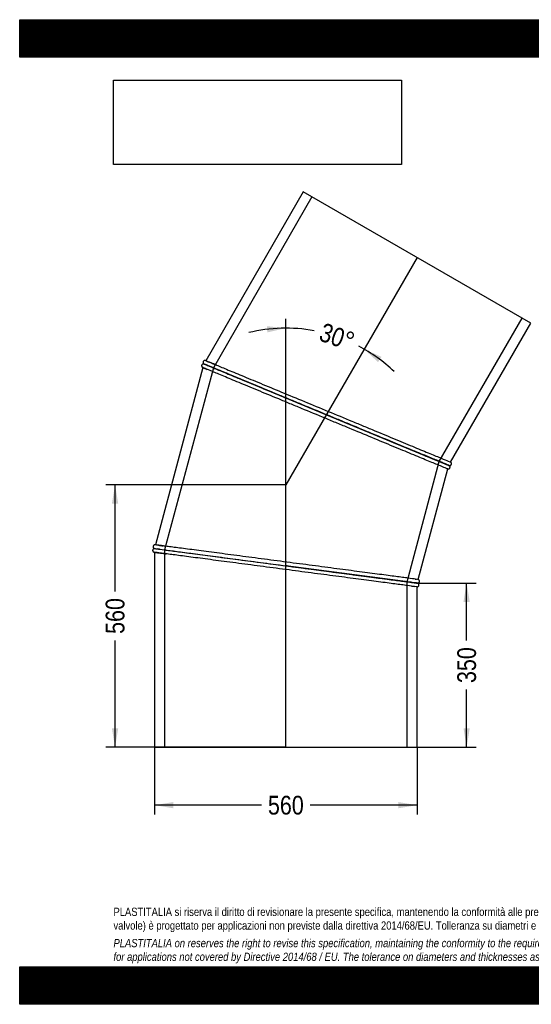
# Model space of a CAD drawing. Header units: millimetres. Extents: x 0 to 2970, y 0 to 2100.
# Tile 1 of 2: x 0 to 1091, y 0 to 2100. Entities that reach past the tile are written whole.
import ezdxf
from ezdxf.enums import TextEntityAlignment as Align
from ezdxf.lldxf.tags import DXFTag

# ---------------------------------------------------------------- set-up
doc = ezdxf.new("R2010")
doc.units = ezdxf.units.MM
doc.header["$LTSCALE"] = 10
for name, color, linetype in [('Default', 7, 'Continuous'), ('DV1_Default', 7, 'Continuous'), ('TUBO_X_GOMITO_30', 7, 'Continuous')]:
    doc.layers.add(name, color=color, linetype=linetype)
doc.styles.add('SEACAD_Arial_Narrow', font='ARIALN.TTF')
tags = doc.linetypes.add('HIDDEN2', pattern=[4.7625, 3.175, -1.5875]).pattern_tags.tags
tags[6:7] = [DXFTag(74, 4), DXFTag(75, 0), DXFTag(340, '0'), DXFTag(46, 0.0), DXFTag(50, 0.0), DXFTag(44, 0.0), DXFTag(45, 0.0)]
tags[4:5] = [DXFTag(74, 4), DXFTag(75, 0), DXFTag(340, '0'), DXFTag(46, 0.0), DXFTag(50, 0.0), DXFTag(44, 0.0), DXFTag(45, 0.0)]
tags = doc.linetypes.add('PHANTOM2', pattern=[31.75, 15.875, -3.175, 3.175, -3.175, 3.175, -3.175]).pattern_tags.tags
tags[14:15] = [DXFTag(74, 4), DXFTag(75, 0), DXFTag(340, '0'), DXFTag(46, 0.0), DXFTag(50, 0.0), DXFTag(44, 0.0), DXFTag(45, 0.0)]
tags[12:13] = [DXFTag(74, 4), DXFTag(75, 0), DXFTag(340, '0'), DXFTag(46, 0.0), DXFTag(50, 0.0), DXFTag(44, 0.0), DXFTag(45, 0.0)]
tags[10:11] = [DXFTag(74, 4), DXFTag(75, 0), DXFTag(340, '0'), DXFTag(46, 0.0), DXFTag(50, 0.0), DXFTag(44, 0.0), DXFTag(45, 0.0)]
tags[8:9] = [DXFTag(74, 4), DXFTag(75, 0), DXFTag(340, '0'), DXFTag(46, 0.0), DXFTag(50, 0.0), DXFTag(44, 0.0), DXFTag(45, 0.0)]
tags[6:7] = [DXFTag(74, 4), DXFTag(75, 0), DXFTag(340, '0'), DXFTag(46, 0.0), DXFTag(50, 0.0), DXFTag(44, 0.0), DXFTag(45, 0.0)]
tags[4:5] = [DXFTag(74, 4), DXFTag(75, 0), DXFTag(340, '0'), DXFTag(46, 0.0), DXFTag(50, 0.0), DXFTag(44, 0.0), DXFTag(45, 0.0)]
doc.dimstyles.new('Plastitalia', dxfattribs={"dimtxt": 40, "dimasz": 40, "dimexe": 20, "dimexo": 0, "dimgap": 10, "dimtad": 0, "dimdec": 0, "dimtxsty": 'SEACAD_Arial_Narrow', "dimblk1": '_SE_FILLED', "dimblk2": '_SE_FILLED', "dimsah": 1, "dimcen": 20, "dimadec": 0, "dimazin": 0, "dimtfac": 0.8, "dimtdec": 1, "dimtmove": 0, "dimatfit": 3, "dimfxl": 1, "dimtolj": 1, "dimarcsym": 0})
picture_1 = doc.add_image_def('image1.jpg', size_in_pixel=(4302, 1260))

# ---------------------------------------------------------------- blocks, each defined once
blk = doc.blocks.new('SE')
at = {"layer": 'DV1_Default', "color": 7, "linetype": 'PHANTOM2'}
for p in [(847.4, 1592.6), (567.6, 548.4)]:
    blk.add_line(p, (567.6, 1108), dxfattribs=at)
at = {"layer": 'TUBO_X_GOMITO_30', "color": 7, "linetype": 'Continuous'}
for p, q in [((604.9, 1732.6), (397, 1372.7)), ((1089.9, 1452.6), (604.9, 1732.6)), ((918.9, 1156.5), (1089.9, 1452.6)), ((393, 1365.7), (654.2, 1257.5)), ((393, 1365.7), (393, 1365.7)), ((654.2, 1257.5), (393, 1365.7)), ((393, 1365.7), (393, 1365.6)), ((390.9, 1357.9), (289.6, 979.9)), ((654.2, 1257.5), (654.2, 1257.5)), ((654.2, 1257.5), (903.3, 1154.3)), ((654.2, 1257.5), (654.2, 1257.5)), ((654.2, 1257.5), (766.7, 1210.9)), ((796.7, 1198.5), (815.4, 1190.7)), ((849.6, 906.2), (912.8, 1141.8)), ((909.5, 1151.7), (914.9, 1149.5)), ((910.3, 1151.4), (914.9, 1149.5)), ((914.8, 1149.5), (914.9, 1149.5)), ((287.6, 972.2), (287.6, 972.1)), ((287.6, 972.1), (567.8, 935.2)), ((287.6, 972.1), (567.8, 935.2)), ((287.6, 972.1), (287.6, 972.1)), ((287.6, 964.1), (287.6, 548.4)), ((567.8, 935.2), (567.8, 935.2)), ((833.8, 900.2), (567.8, 935.2)), ((567.8, 935.2), (567.8, 935.2)), ((567.8, 935.2), (838, 899.7)), ((847.6, 898.4), (841.9, 899.1)), ((843.6, 898.9), (847.6, 898.4)), ((847.6, 548.4), (847.6, 890.4)), ((287.6, 548.4), (847.6, 548.4))]:
    blk.add_line(p, q, dxfattribs=at)
at = {"layer": 'TUBO_X_GOMITO_30', "color": 7, "linetype": 'HIDDEN2'}
for p, q in [((623.4, 1721.9), (413, 1357.4)), ((894.9, 1157.8), (1071.3, 1463.3)), ((413, 1357.4), (309, 969.3)), ((826.2, 901.2), (894.9, 1157.8)), ((309, 969.3), (309, 548.4)), ((826.2, 548.4), (826.2, 901.2))]:
    blk.add_line(p, q, dxfattribs=at)
at = {"layer": 'TUBO_X_GOMITO_30', "color": 7, "linetype": 'Continuous'}
for centre, radius, start, end in [((390.8, 1360.1), 5.79, 68.1365, 76.9854), ((-60.8, 248.1), 1214.2, 67.2929, 67.892), ((538.6, 1706), 378.1, 246.8683, 247.8024), ((1398.1, 2336), 1281.1, 247.2971, 247.8826), ((122.3, -351.4), 1341.7, 82.2995, 82.8748), ((375.5, 1591.7), 633.8, 261.9362, 262.825), ((1035.6, 2390.4), 1503.8, 262.3099, 262.8546), ((756.8, 250.4), 654.3, 81.9407, 82.8269)]:
    blk.add_arc(centre, radius, start, end, dxfattribs=at)
at = {"layer": 'TUBO_X_GOMITO_30', "color": 7, "linetype": 'HIDDEN2'}
for centre, radius, start, end in [((-109.2, 130.1), 1341.7, 67.2995, 67.3051), ((658.1, 1990), 686.2, 247.4865, 247.7627), ((478.9, 2346.7), 1395.8, 262.5047, 262.7835)]:
    blk.add_arc(centre, radius, start, end, dxfattribs=at)
at = {"layer": 'TUBO_X_GOMITO_30', "color": 7, "linetype": 'Continuous'}
for points, knots in [([(392.1, 1365.8), (391.7, 1365.8), (391.1, 1365.7), (390.1, 1365.4), (389.3, 1364.8), (388.6, 1364), (388.2, 1363.2), (387.9, 1362.3), (388, 1361.3), (388.2, 1360.3), (388.6, 1359.5), (389.2, 1358.8), (389.8, 1358.5), (390.1, 1358.3)], [0, 0, 0, 0, 0.101766, 0.183454, 0.299215, 0.384733, 0.460414, 0.546466, 0.664105, 0.736486, 0.817599, 0.906207, 1, 1, 1, 1]), ([(396.1, 1373), (395.7, 1373.1), (395.1, 1373.2), (393.9, 1373.1), (392.7, 1372.5), (391.9, 1371.7), (391.4, 1371), (391.1, 1370.1), (391, 1369.3), (391.1, 1368.4), (391.4, 1367.4), (392, 1366.4), (392.7, 1366), (393.1, 1365.7)], [0, 0, 0, 0, 0.095069, 0.180283, 0.316281, 0.41166, 0.476991, 0.544309, 0.635369, 0.699911, 0.780944, 0.880914, 1, 1, 1, 1]), ([(654.2, 1257.5), (637.1, 1264.6), (620.1, 1271.6), (595.1, 1282), (586.8, 1285.4), (570.5, 1292.2), (562.5, 1295.5), (538.9, 1305.3), (523.7, 1311.6), (502.4, 1320.4), (495.6, 1323.2), (482.3, 1328.7), (476, 1331.3), (457.8, 1338.9), (446.9, 1343.4), (432.6, 1349.3), (428.2, 1351.2), (420, 1354.5), (416.4, 1356.1), (406.5, 1360.1), (401.5, 1362.2), (394.7, 1365), (393, 1365.7), (393, 1365.7)], [0, 0, 0, 0, 0.0625, 0.0625, 0.09375, 0.09375, 0.125, 0.125, 0.1875, 0.1875, 0.21875, 0.21875, 0.25, 0.25, 0.3125, 0.3125, 0.34375, 0.34375, 0.375, 0.375, 0.4375, 0.4375, 0.4999937, 0.4999937, 0.4999937, 0.4999937]), ([(393.5, 1365.4), (393.7, 1365.4), (394, 1365.3), (395.1, 1364.8), (396.4, 1364.3), (401.4, 1362.2), (406.5, 1360.1), (416.3, 1356), (420, 1354.5), (428.1, 1351.1), (432.6, 1349.3), (446.9, 1343.4), (457.8, 1338.8), (476, 1331.3), (482.3, 1328.7), (495.6, 1323.2), (502.4, 1320.4), (523.7, 1311.5), (538.9, 1305.3), (562.5, 1295.5), (570.5, 1292.2), (586.8, 1285.4), (595.1, 1282), (620.1, 1271.6), (637.1, 1264.6), (654.2, 1257.5)], [0.5204169, 0.5204169, 0.5204169, 0.5204169, 0.53125, 0.53125, 0.5625, 0.5625, 0.625, 0.625, 0.65625, 0.65625, 0.6875, 0.6875, 0.75, 0.75, 0.78125, 0.78125, 0.8125, 0.8125, 0.875, 0.875, 0.90625, 0.90625, 0.9375, 0.9375, 1, 1, 1, 1]), ([(408.4, 1368), (410.9, 1366.9), (413.8, 1365.7), (420.3, 1363), (424, 1361.5), (432.1, 1358.1), (436.5, 1356.3), (450.8, 1350.4), (461.7, 1345.9), (479.9, 1338.3), (486.2, 1335.7), (499.5, 1330.2), (506.3, 1327.4), (527.6, 1318.6), (542.7, 1312.3), (574.2, 1299.3), (590.6, 1292.5), (623.9, 1278.7), (640.9, 1271.7), (675, 1257.6), (692, 1250.5), (717, 1240.2), (725.3, 1236.7), (741.5, 1230), (749.6, 1226.7), (773.2, 1216.9), (788.3, 1210.6), (809.6, 1201.8), (816.4, 1198.9), (829.7, 1193.5), (836, 1190.8), (854.1, 1183.3), (865.1, 1178.8), (879.4, 1172.9), (883.8, 1171), (891.9, 1167.7), (895.6, 1166.2), (905.4, 1162.1), (910.5, 1160), (917.2, 1157.2), (918.9, 1156.5), (918.9, 1156.5)], [0.5469104, 0.5469104, 0.5469104, 0.5469104, 0.5625, 0.5625, 0.578125, 0.578125, 0.59375, 0.59375, 0.625, 0.625, 0.640625, 0.640625, 0.65625, 0.65625, 0.6875, 0.6875, 0.71875, 0.71875, 0.75, 0.75, 0.78125, 0.78125, 0.796875, 0.796875, 0.8125, 0.8125, 0.84375, 0.84375, 0.859375, 0.859375, 0.875, 0.875, 0.90625, 0.90625, 0.921875, 0.921875, 0.9375, 0.9375, 0.96875, 0.96875, 1, 1, 1, 1]), ([(912.8, 1141.8), (912.8, 1141.8), (911.1, 1142.5), (904.4, 1145.3), (899.3, 1147.3), (889.5, 1151.4), (885.8, 1152.9), (877.7, 1156.3), (873.3, 1158.1), (859, 1164), (848.1, 1168.6), (823.8, 1178.6), (810.6, 1184.1), (782.2, 1195.8), (767.1, 1202.1), (735.6, 1215.1), (719.2, 1221.9), (694.2, 1232.3), (685.8, 1235.8), (668.8, 1242.8), (660.4, 1246.3), (634.8, 1256.9), (617.8, 1263.9), (592.8, 1274.3), (584.6, 1277.7), (568.3, 1284.4), (560.2, 1287.8), (536.6, 1297.5), (521.5, 1303.8), (500.2, 1312.6), (493.4, 1315.5), (480.1, 1321), (473.8, 1323.6), (455.7, 1331.1), (444.7, 1335.6), (430.4, 1341.6), (426, 1343.4), (417.9, 1346.7), (414.2, 1348.3), (404.7, 1352.2), (399.8, 1354.2), (396.5, 1355.6)], [0, 0, 0, 0, 0.03125, 0.03125, 0.0625, 0.0625, 0.078125, 0.078125, 0.09375, 0.09375, 0.125, 0.125, 0.15625, 0.15625, 0.1875, 0.1875, 0.21875, 0.21875, 0.234375, 0.234375, 0.25, 0.25, 0.28125, 0.28125, 0.296875, 0.296875, 0.3125, 0.3125, 0.34375, 0.34375, 0.359375, 0.359375, 0.375, 0.375, 0.40625, 0.40625, 0.421875, 0.421875, 0.4375, 0.4375, 0.467257, 0.467257, 0.467257, 0.467257]), ([(903.2, 1154.4), (900.8, 1155.4), (898, 1156.6), (891.6, 1159.2), (887.9, 1160.7), (879.8, 1164.1), (875.4, 1165.9), (861.1, 1171.8), (850.2, 1176.3), (826, 1186.3), (812.8, 1191.8), (784.4, 1203.6), (769.3, 1209.8), (737.9, 1222.9), (721.5, 1229.6), (696.5, 1240), (688.1, 1243.5), (671.2, 1250.5), (662.7, 1254), (654.2, 1257.5)], [0.5953381, 0.5953381, 0.5953381, 0.5953381, 0.625, 0.625, 0.65625, 0.65625, 0.6875, 0.6875, 0.75, 0.75, 0.8125, 0.8125, 0.875, 0.875, 0.9375, 0.9375, 0.96875, 0.96875, 1, 1, 1, 1]), ([(654.2, 1257.5), (671.2, 1250.5), (688.2, 1243.4), (721.5, 1229.6), (737.8, 1222.9), (769.3, 1209.8), (784.4, 1203.6), (812.8, 1191.8), (826, 1186.3), (850.2, 1176.3), (861.1, 1171.8), (875.4, 1165.9), (879.8, 1164), (887.9, 1160.7), (891.6, 1159.1), (901.4, 1155.1), (906.4, 1153), (913.1, 1150.2), (914.8, 1149.5), (914.8, 1149.5)], [0, 0, 0, 0, 0.0625, 0.0625, 0.125, 0.125, 0.1875, 0.1875, 0.25, 0.25, 0.3125, 0.3125, 0.34375, 0.34375, 0.375, 0.375, 0.4375, 0.4375, 0.4999804, 0.4999804, 0.4999804, 0.4999804]), ([(916.5, 1148.6), (916.4, 1148.7), (916.1, 1148.9), (914.9, 1149.4), (913.5, 1150), (912.2, 1150.6), (910.9, 1151.1), (909.5, 1151.7), (907.1, 1152.7), (903.5, 1154.2), (898, 1156.5), (890.4, 1159.6), (880.3, 1163.8), (866.9, 1169.4), (851.6, 1175.7), (834.6, 1182.7), (816.1, 1190.4), (796.2, 1198.6), (779.4, 1205.6), (770, 1209.5), (767.2, 1210.6)], [0, 0, 0, 0, 0.049323, 0.091174, 0.125578, 0.152549, 0.175167, 0.198117, 0.221449, 0.276907, 0.332478, 0.38805, 0.471391, 0.554734, 0.638078, 0.721423, 0.80477, 0.888119, 0.971469, 1, 1, 1, 1]), ([(915.8, 1149.2), (916.2, 1149.1), (916.8, 1149), (918, 1149.1), (919, 1149.6), (919.8, 1150.3), (920.3, 1150.9), (920.7, 1151.7), (920.9, 1152.7), (920.8, 1153.7), (920.6, 1154.7), (919.9, 1155.8), (919.2, 1156.2), (918.8, 1156.5)], [0, 0, 0, 0, 0.096032, 0.178526, 0.303684, 0.386799, 0.443162, 0.51036, 0.615241, 0.68758, 0.775891, 0.880803, 1, 1, 1, 1]), ([(912.7, 1141.8), (913.2, 1141.7), (914.1, 1141.6), (915.3, 1141.9), (916.3, 1142.4), (917, 1143.1), (917.6, 1144.1), (917.9, 1145.3), (917.8, 1146.6), (917.3, 1147.7), (916.8, 1148.2), (916.5, 1148.6)], [0, 0, 0, 0, 0.138018, 0.257344, 0.353881, 0.437817, 0.543627, 0.659237, 0.788573, 0.881375, 1, 1, 1, 1]), ([(287.6, 972.1), (287.2, 972.1), (286.6, 972), (285.5, 971.6), (284.6, 970.8), (284, 970), (283.7, 969.2), (283.5, 968.3), (283.6, 967.4), (283.9, 966.4), (284.4, 965.5), (285.3, 964.7), (286.1, 964.4), (286.6, 964.2)], [0, 0, 0, 0, 0.096032, 0.178526, 0.303684, 0.386799, 0.443162, 0.51036, 0.615241, 0.68758, 0.775891, 0.880803, 1, 1, 1, 1]), ([(288.7, 980), (288.3, 980), (287.6, 980), (286.5, 979.5), (285.5, 978.7), (284.9, 977.7), (284.7, 976.8), (284.6, 975.9), (284.7, 975.1), (285, 974.2), (285.5, 973.4), (286.4, 972.6), (287.2, 972.3), (287.6, 972.1)], [0, 0, 0, 0, 0.095069, 0.180283, 0.316281, 0.41166, 0.476991, 0.544309, 0.635369, 0.699911, 0.780944, 0.880914, 1, 1, 1, 1]), ([(287.6, 972.2), (287.6, 972.2), (287.6, 972.2), (287.6, 972.2), (288, 972.1), (289.8, 971.9), (291.2, 971.7), (296.6, 971), (302, 970.2), (312.6, 968.9), (316.6, 968.3), (325.3, 967.2), (330, 966.6), (345.4, 964.5), (357.1, 963), (376.6, 960.4), (383.4, 959.5), (397.6, 957.6), (405, 956.7), (427.8, 953.7), (444.1, 951.5), (469.4, 948.2), (478, 947), (495.6, 944.7), (504.4, 943.6), (531.3, 940), (549.5, 937.6), (567.8, 935.2)], [0.4999937, 0.4999937, 0.4999937, 0.4999937, 0.5, 0.5, 0.53125, 0.53125, 0.5625, 0.5625, 0.625, 0.625, 0.65625, 0.65625, 0.6875, 0.6875, 0.75, 0.75, 0.78125, 0.78125, 0.8125, 0.8125, 0.875, 0.875, 0.90625, 0.90625, 0.9375, 0.9375, 1, 1, 1, 1]), ([(287.6, 972.1), (287.6, 972.1), (287.6, 972.1), (287.6, 972.1), (288, 972), (289.8, 971.8), (291.2, 971.6), (296.6, 970.9), (302, 970.2), (312.6, 968.8), (316.5, 968.3), (325.2, 967.1), (330, 966.5), (345.3, 964.5), (357.1, 962.9), (376.6, 960.4), (383.4, 959.5), (397.6, 957.6), (405, 956.6), (427.8, 953.6), (444.1, 951.5), (469.4, 948.2), (478, 947), (495.6, 944.7), (504.4, 943.6), (531.3, 940), (549.5, 937.6), (567.8, 935.2)], [0.4999931, 0.4999931, 0.4999931, 0.4999931, 0.5, 0.5, 0.53125, 0.53125, 0.5625, 0.5625, 0.625, 0.625, 0.65625, 0.65625, 0.6875, 0.6875, 0.75, 0.75, 0.78125, 0.78125, 0.8125, 0.8125, 0.875, 0.875, 0.90625, 0.90625, 0.9375, 0.9375, 1, 1, 1, 1]), ([(849.6, 906.2), (849.6, 906.2), (847.8, 906.4), (840.6, 907.3), (835.2, 908.1), (824.6, 909.5), (820.7, 910), (812, 911.1), (807.3, 911.7), (791.9, 913.8), (780.2, 915.3), (754.2, 918.7), (740, 920.6), (709.5, 924.6), (693.3, 926.8), (659.5, 931.2), (641.9, 933.5), (615.1, 937.1), (606.1, 938.3), (587.9, 940.6), (578.8, 941.8), (551.4, 945.5), (533.1, 947.9), (506.3, 951.4), (497.4, 952.6), (479.9, 954.9), (471.3, 956), (446, 959.3), (429.8, 961.5), (406.9, 964.5), (399.6, 965.4), (385.4, 967.3), (378.6, 968.2), (359.1, 970.8), (347.4, 972.3), (332, 974.3), (327.3, 974.9), (318.6, 976.1), (314.6, 976.6), (307.9, 977.5), (305.1, 977.9), (302.6, 978.2)], [0, 0, 0, 0, 0.03125, 0.03125, 0.0625, 0.0625, 0.078125, 0.078125, 0.09375, 0.09375, 0.125, 0.125, 0.15625, 0.15625, 0.1875, 0.1875, 0.21875, 0.21875, 0.234375, 0.234375, 0.25, 0.25, 0.28125, 0.28125, 0.296875, 0.296875, 0.3125, 0.3125, 0.34375, 0.34375, 0.359375, 0.359375, 0.375, 0.375, 0.40625, 0.40625, 0.421875, 0.421875, 0.4375, 0.4375, 0.4516567, 0.4516567, 0.4516567, 0.4516567]), ([(847.6, 890.4), (847.6, 890.4), (845.7, 890.6), (838.5, 891.5), (833.1, 892.3), (822.6, 893.6), (818.6, 894.2), (809.9, 895.3), (805.2, 895.9), (789.8, 897.9), (778.1, 899.5), (752.1, 902.9), (737.9, 904.8), (707.4, 908.8), (691.2, 910.9), (657.4, 915.4), (639.9, 917.7), (613, 921.2), (604, 922.4), (585.8, 924.8), (576.7, 926), (549.3, 929.6), (531.1, 932), (504.2, 935.5), (495.4, 936.7), (477.9, 939), (469.2, 940.1), (443.9, 943.5), (427.7, 945.6), (404.9, 948.6), (397.5, 949.6), (383.3, 951.5), (376.5, 952.4), (357, 954.9), (345.3, 956.5), (329.9, 958.5), (325.2, 959.1), (316.5, 960.3), (312.6, 960.8), (304.2, 961.9), (300.2, 962.4), (296.9, 962.8)], [0, 0, 0, 0, 0.03125, 0.03125, 0.0625, 0.0625, 0.078125, 0.078125, 0.09375, 0.09375, 0.125, 0.125, 0.15625, 0.15625, 0.1875, 0.1875, 0.21875, 0.21875, 0.234375, 0.234375, 0.25, 0.25, 0.28125, 0.28125, 0.296875, 0.296875, 0.3125, 0.3125, 0.34375, 0.34375, 0.359375, 0.359375, 0.375, 0.375, 0.40625, 0.40625, 0.421875, 0.421875, 0.4375, 0.4375, 0.4588683, 0.4588683, 0.4588683, 0.4588683]), ([(567.8, 935.2), (586.1, 932.8), (604.3, 930.4), (640.1, 925.7), (657.6, 923.4), (691.4, 919), (707.6, 916.8), (738, 912.8), (752.2, 911), (778.2, 907.5), (789.9, 906), (805.2, 904), (810, 903.4), (818.7, 902.2), (822.6, 901.7), (829, 900.9), (831.5, 900.5), (833.8, 900.2)], [0, 0, 0, 0, 0.0625, 0.0625, 0.125, 0.125, 0.1875, 0.1875, 0.25, 0.25, 0.3125, 0.3125, 0.34375, 0.34375, 0.375, 0.375, 0.4001678, 0.4001678, 0.4001678, 0.4001678]), ([(567.8, 935.2), (586.1, 932.8), (604.3, 930.4), (640.1, 925.7), (657.6, 923.4), (691.4, 918.9), (707.6, 916.8), (738, 912.8), (752.2, 910.9), (778.2, 907.5), (789.9, 906), (805.2, 903.9), (810, 903.3), (818.6, 902.2), (822.6, 901.7), (830.8, 900.6), (834.7, 900.1), (837.9, 899.6)], [0, 0, 0, 0, 0.0625, 0.0625, 0.125, 0.125, 0.1875, 0.1875, 0.25, 0.25, 0.3125, 0.3125, 0.34375, 0.34375, 0.375, 0.375, 0.4164953, 0.4164953, 0.4164953, 0.4164953]), ([(848.5, 898.3), (848.9, 898.3), (849.6, 898.4), (850.7, 898.8), (851.6, 899.5), (852.2, 900.4), (852.5, 901.2), (852.6, 902), (852.6, 903), (852.3, 904), (851.7, 904.9), (850.8, 905.7), (850, 906), (849.6, 906.2)], [0, 0, 0, 0, 0.096032, 0.178526, 0.303684, 0.386799, 0.443162, 0.51036, 0.615241, 0.68758, 0.775891, 0.880803, 1, 1, 1, 1]), ([(847.5, 890.4), (847.9, 890.4), (848.5, 890.4), (849.7, 890.9), (850.7, 891.7), (851.3, 892.7), (851.5, 893.6), (851.6, 894.4), (851.5, 895.3), (851.2, 896.2), (850.6, 897), (849.8, 897.8), (849, 898.1), (848.5, 898.2)], [0, 0, 0, 0, 0.095069, 0.180283, 0.316281, 0.41166, 0.476991, 0.544309, 0.635369, 0.699911, 0.780944, 0.880914, 1, 1, 1, 1])]:
    blk.add_open_spline(points, degree=3, knots=knots, dxfattribs=at)
for points in [[(392.1, 1365.8), (392.8, 1365.7), (393.1, 1365.6), (393.1, 1365.6)], [(914.8, 1149.5), (915.5, 1149.3), (916, 1149), (916.5, 1148.6)]]:
    blk.add_open_spline(points, degree=3, dxfattribs=at)
at = {"layer": 'TUBO_X_GOMITO_30', "color": 7, "linetype": 'HIDDEN2'}
for points in [[(393.6, 1365.4), (393.4, 1365.5), (393.3, 1365.5), (393.2, 1365.6)], [(396.8, 1372.8), (396.9, 1372.7), (397, 1372.7), (397.1, 1372.6)], [(391, 1357.9), (390.9, 1357.9), (390.8, 1358), (390.6, 1358)], [(747.7, 1218.8), (746.6, 1219.2), (745.6, 1219.6), (744.5, 1220.1)], [(767.8, 1210.4), (765.4, 1211.4), (763.1, 1212.4), (760.7, 1213.4)], [(787.3, 1202.4), (785.1, 1203.3), (782.9, 1204.2), (780.8, 1205.1)], [(902.1, 1154.9), (902.7, 1154.6), (903.3, 1154.3), (903.9, 1154.1)], [(915.1, 1149.4), (915, 1149.5), (914.9, 1149.6), (914.8, 1149.6)], [(289.4, 979.9), (289.5, 979.9), (289.6, 979.9), (289.7, 979.9)], [(298.2, 970.7), (296.3, 970.9), (294.7, 971.2), (293.3, 971.3)], [(295.8, 979.1), (298.4, 978.7), (301.8, 978.3), (305.9, 977.7)], [(287.7, 964.1), (287.5, 964.1), (287.4, 964.1), (287.3, 964.1)], [(293.7, 963.3), (294.7, 963.1), (295.8, 963), (297.1, 962.8)], [(570.2, 934.9), (569.4, 935), (568.6, 935.1), (567.8, 935.2)], [(835.8, 900), (834.2, 900.2), (832.3, 900.4), (830.3, 900.7)], [(835.9, 891.9), (838, 891.6), (839.7, 891.4), (841.2, 891.2)], [(847.8, 898.4), (847.7, 898.4), (847.6, 898.4), (847.5, 898.5)], [(847.5, 898.4), (847.6, 898.4), (847.7, 898.4), (847.9, 898.3)]]:
    blk.add_open_spline(points, degree=3, dxfattribs=at)
for points, knots in [([(397, 1372.6), (397, 1372.6), (397.5, 1372.5), (399.1, 1371.8), (400.4, 1371.2), (403.8, 1369.9), (405.9, 1369), (408.4, 1368)], [0.50000533, 0.50000533, 0.50000533, 0.50000533, 0.515625, 0.515625, 0.53125, 0.53125, 0.54691041, 0.54691041, 0.54691041, 0.54691041]), ([(420.4, 1363), (419.2, 1363.5), (418.1, 1363.9), (412.6, 1366.2), (408.9, 1367.7), (406, 1368.9)], [0.43243357, 0.43243357, 0.43243357, 0.43243357, 0.4375, 0.4375, 0.45842332, 0.45842332, 0.45842332, 0.45842332]), ([(396.5, 1355.6), (396.3, 1355.7), (396.2, 1355.8), (392.6, 1357.2), (390.9, 1357.9), (390.9, 1357.9)], [0.46725701, 0.46725701, 0.46725701, 0.46725701, 0.46875, 0.46875, 0.49999915, 0.49999915, 0.49999915, 0.49999915]), ([(393.5, 1356.9), (394.2, 1356.6), (395, 1356.2), (397.1, 1355.4), (398.4, 1354.8), (399.8, 1354.2)], [0.52237977, 0.52237977, 0.52237977, 0.52237977, 0.53125, 0.53125, 0.54146859, 0.54146859, 0.54146859, 0.54146859]), ([(898.8, 1156.2), (897.5, 1156.7), (896.2, 1157.2), (893.5, 1158.3), (892.1, 1158.9), (890.7, 1159.5)], [0.61184474, 0.61184474, 0.61184474, 0.61184474, 0.625, 0.625, 0.63771567, 0.63771567, 0.63771567, 0.63771567]), ([(914.9, 1149.6), (914.9, 1149.6), (914.9, 1149.6), (914.9, 1149.6), (913.2, 1150.3), (908.1, 1152.4), (905.8, 1153.3), (903.2, 1154.4)], [0.49999276, 0.49999276, 0.49999276, 0.49999276, 0.5, 0.5, 0.5625, 0.5625, 0.59533808, 0.59533808, 0.59533808, 0.59533808]), ([(914.8, 1149.5), (914.8, 1149.5), (914.8, 1149.5), (914.8, 1149.5), (914.8, 1149.5), (914.7, 1149.6)], [0.49998037, 0.49998037, 0.49998037, 0.49998037, 0.5, 0.5, 0.51170373, 0.51170373, 0.51170373, 0.51170373]), ([(302.6, 978.2), (299.5, 978.6), (297, 978.9), (291.5, 979.6), (289.6, 979.9), (289.6, 979.9)], [0.45165673, 0.45165673, 0.45165673, 0.45165673, 0.46875, 0.46875, 0.49999923, 0.49999923, 0.49999923, 0.49999923]), ([(296.9, 962.8), (295.4, 963), (294.1, 963.2), (289.4, 963.8), (287.6, 964.1), (287.6, 964.1), (287.6, 964.1), (287.6, 964.1)], [0.45886829, 0.45886829, 0.45886829, 0.45886829, 0.46875, 0.46875, 0.5, 0.5, 0.50000533, 0.50000533, 0.50000533, 0.50000533]), ([(303.8, 961.9), (305.5, 961.7), (307.2, 961.5), (310.2, 961.1), (311.4, 960.9), (312.6, 960.8)], [0.55433834, 0.55433834, 0.55433834, 0.55433834, 0.5625, 0.5625, 0.56762111, 0.56762111, 0.56762111, 0.56762111]), ([(843.3, 907), (843.6, 907), (843.9, 906.9), (844.9, 906.8), (845.6, 906.7), (846.2, 906.6)], [0.966156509, 0.966156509, 0.966156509, 0.966156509, 0.96875, 0.96875, 0.975091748, 0.975091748, 0.975091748, 0.975091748]), ([(833.8, 900.2), (837.2, 899.8), (840, 899.4), (845.8, 898.7), (847.6, 898.4), (847.6, 898.4), (847.1, 898.5), (846.3, 898.6)], [0.4001678, 0.4001678, 0.4001678, 0.4001678, 0.4375, 0.4375, 0.5, 0.5, 0.5301774, 0.5301774, 0.5301774, 0.5301774]), ([(837.9, 899.6), (839.5, 899.4), (840.9, 899.2), (845.7, 898.6), (847.6, 898.4), (847.6, 898.4)], [0.41649527, 0.41649527, 0.41649527, 0.41649527, 0.4375, 0.4375, 0.49999276, 0.49999276, 0.49999276, 0.49999276])]:
    blk.add_open_spline(points, degree=3, knots=knots, dxfattribs=at)
blk = doc.blocks.new('DMBLK69')
at = {"layer": 'Default', "linetype": 'Continuous'}
for points in [[(327.6, 418.1), (327.6, 431.4), (287.6, 424.7)], [(807.6, 418.1), (847.6, 424.7), (807.6, 431.4)]]:
    blk.add_hatch(color=7, dxfattribs=at).paths.add_polyline_path(points)
at = {"layer": 'Default', "color": 7, "linetype": 'Continuous'}
for p, q in [((287.6, 548.4), (287.6, 404.7)), ((847.6, 548.4), (847.6, 404.7)), ((515.4, 424.7), (287.6, 424.7)), ((847.6, 424.7), (619.7, 424.7))]:
    blk.add_line(p, q, dxfattribs=at)
at = {"layer": 'Default', "color": 7, "linetype": 'Continuous', "style": 'SEACAD_Arial_Narrow'}
blk.add_text('560', height=40, dxfattribs=at).set_placement((529.4, 444.7), align=Align.TOP_LEFT)
blk = doc.blocks.new('_SE_FILLED')
at = {"color": 0}
blk.add_line((0, 0), (-1, 0), dxfattribs=at)
blk.add_solid([(0, 0), (-1, -0.1665), (-1, 0.1665), (0, 0)], dxfattribs=at)
blk = doc.blocks.new('DMBLK70')
at = {"layer": 'Default', "linetype": 'Continuous'}
for points in [[(196.7, 1068), (210.1, 1068), (203.4, 1108)], [(196.7, 588.4), (203.4, 548.4), (210.1, 588.4)]]:
    blk.add_hatch(color=7, dxfattribs=at).paths.add_polyline_path(points)
at = {"layer": 'Default', "color": 7, "linetype": 'Continuous'}
for p, q in [((567.6, 1108), (183.4, 1108)), ((203.4, 880.4), (203.4, 1108)), ((203.4, 548.4), (203.4, 776)), ((567.6, 548.4), (183.4, 548.4))]:
    blk.add_line(p, q, dxfattribs=at)
at = {"layer": 'Default', "color": 7, "linetype": 'Continuous', "style": 'SEACAD_Arial_Narrow'}
blk.add_text('560', height=40, rotation=90, dxfattribs=at).set_placement((183.4, 790), align=Align.TOP_LEFT)
blk = doc.blocks.new('DMBLK71')
at = {"layer": 'Default', "linetype": 'Continuous'}
for points in [[(528, 1433), (567.6, 1442.1), (527.2, 1446.3)], [(771.6, 1380.8), (734.6, 1397.3), (764.3, 1369.7)]]:
    blk.add_hatch(color=7, dxfattribs=at).paths.add_polyline_path(points)
at = {"layer": 'Default', "color": 7, "linetype": 'Continuous'}
blk.add_line((567.6, 1108), (567.6, 1462.1), dxfattribs=at)
for start, end in [(79.5868, 103.7211), (46.2789, 62.2445)]:
    blk.add_arc((567.6, 1108), 334.1, start, end, dxfattribs=at)
at = {"layer": 'Default', "color": 7, "linetype": 'Continuous', "style": 'SEACAD_Arial_Narrow'}
blk.add_text('30°', height=40, rotation=340.9157, dxfattribs=at).set_placement((649, 1454.5), align=Align.TOP_LEFT)
blk = doc.blocks.new('DMBLK72')
at = {"layer": 'Default', "linetype": 'Continuous'}
for points in [[(959.8, 858.4), (953.2, 898.4), (946.5, 858.4)], [(959.8, 588.4), (946.5, 588.4), (953.2, 548.4)]]:
    blk.add_hatch(color=7, dxfattribs=at).paths.add_polyline_path(points)
at = {"layer": 'Default', "color": 7, "linetype": 'Continuous'}
for p, q in [((847.6, 898.4), (973.2, 898.4)), ((953.2, 775.6), (953.2, 898.4)), ((953.2, 548.4), (953.2, 671.2)), ((847.6, 548.4), (973.2, 548.4))]:
    blk.add_line(p, q, dxfattribs=at)
at = {"layer": 'Default', "color": 7, "linetype": 'Continuous', "style": 'SEACAD_Arial_Narrow'}
blk.add_text('350', height=40, rotation=90, dxfattribs=at).set_placement((933.2, 685.2), align=Align.TOP_LEFT)

msp = doc.modelspace()

# ---------------------------------------------------------------- hatches: boundary and pattern name
at = {"layer": 'Default', "linetype": 'Continuous'}
h = msp.add_hatch(dxfattribs=at)
h.set_pattern_fill('LINE', scale=0.629921, angle=45, style=0)
h.paths.add_polyline_path([(2970, 2020), (2970, 2100), (0, 2100), (0, 2020)])
for points in [[(2970, 2020), (2970, 2100), (0, 2100), (0, 2020)], [(2970, 0), (2970, 80), (0, 80), (0, 0)]]:
    msp.add_hatch(color=7, dxfattribs=at).paths.add_polyline_path(points)
h = msp.add_hatch(dxfattribs=at)
h.set_pattern_fill('LINE', scale=0.629921, angle=45, style=0)
h.paths.add_polyline_path([(2970, 0), (2970, 80), (0, 80), (0, 0)])

# ---------------------------------------------------------------- linework, layer by layer
at = {"layer": 'Default', "color": 7, "linetype": 'Continuous'}
for p, q in [((0, 2100), (2970, 2100)), ((0, 2020), (0, 2100)), ((2970, 2020), (0, 2020)), ((0, 80), (2970, 80)), ((0, 0), (0, 80)), ((2970, 0), (0, 0))]:
    msp.add_line(p, q, dxfattribs=at)

# ---------------------------------------------------------------- block references
at = {"layer": 'Default'}
msp.add_blockref('SE', (0, 0), dxfattribs=at)

# ---------------------------------------------------------------- texts
at = {"layer": 'Default', "insert": (200, 206), "char_height": 17.5, "width": 2570, "attachment_point": 1}
msp.add_mtext("{\\fArial Narrow|b0||i0||c0|p34;\\C7;\\H17.5;\\W1.;PLASTITALIA si riserva il diritto di revisionare la presente specifica, mantenendo la conformità alle prescrizioni del prodotto, senza alcun preavviso. In caso di assegnazione d'ordine si riserva di compiere una più dettagliata analisi tecnico/qualitativa. Il presente prodotto (ad esclusione delle \\P}{\\fArial Narrow|b0||i0||c0|p34;\\C7;\\H17.5;\\W1.;valvole) è progettato per applicazioni non previste dalla direttiva 2014/68/EU. Tolleranza su diametri e spessori come da normative se applicabile, su lunghezze ±5%, su angoli ±2°, se non diversamente specificato.\\P}{\\fArial Narrow|b0||i0||c0|p34;\\C7;\\H5.;\\W1.;   \\P}{\\fArial Narrow|b0||i1||c0|p34;\\C7;\\H17.5;\\W1.;PLASTITALIA on reserves the right to revise this specification, maintaining the conformity to the requirements of the product, without any notice. In case of assignation of order on will reserve to make a more detailed analysis technical/qualitative. This product (excluding valves) is designed \\P}{\\fArial Narrow|b0||i1||c0|p34;\\C7;\\H17.5;\\W1.;for applications not covered by Directive 2014/68 / EU. The tolerance on diameters and thicknesses as the standards if applicable, on lengths ± 5%, on angles ± 2 °, unless otherwise indicated.\\P}", dxfattribs=at)

# ---------------------------------------------------------------- dimensions: what is measured, and where the dimension line sits
at = {"layer": 'Default', "color": 7, "linetype": 'Continuous'}
dim = msp.add_angular_dim_2l(base=(654, 1430.7), line1=((567.6, 1108), (847.4, 1592.6)), line2=((567.6, 1108), (567.6, 548.4)), text='\\A1;<>', dimstyle='Plastitalia', override={"dimadec": 1}, dxfattribs=at)
dim.commit()
dim.dimension.update_dxf_attribs({"geometry": 'DMBLK71', "text_midpoint": (676.8, 1423.7), "dimtype": 162})
for base, p1, p2, angle, picture, middle in [((203.4, 548.4), (567.6, 548.4), (567.6, 1108), 90, 'DMBLK70', (203.4, 828.2)), ((953.2, 548.4), (847.6, 548.4), (847.6, 898.4), 90, 'DMBLK72', (953.2, 723.4)), ((847.6, 424.7), (847.6, 548.4), (287.6, 548.4), 180, 'DMBLK69', (567.6, 424.7))]:
    dim = msp.add_linear_dim(base=base, p1=p1, p2=p2, angle=angle, text='\\A1;<>', dimstyle='Plastitalia', dxfattribs=at)
    dim.commit()
    dim.dimension.update_dxf_attribs({"geometry": picture, "text_midpoint": middle, "dimtype": 161})

# ---------------------------------------------------------------- pictures from other files: only their frames are drawn
image = msp.add_image(picture_1, insert=(200, 1791), size_in_units=(614.6, 180))
image.dxf.flags = 7

doc.saveas('drawing.dxf')
